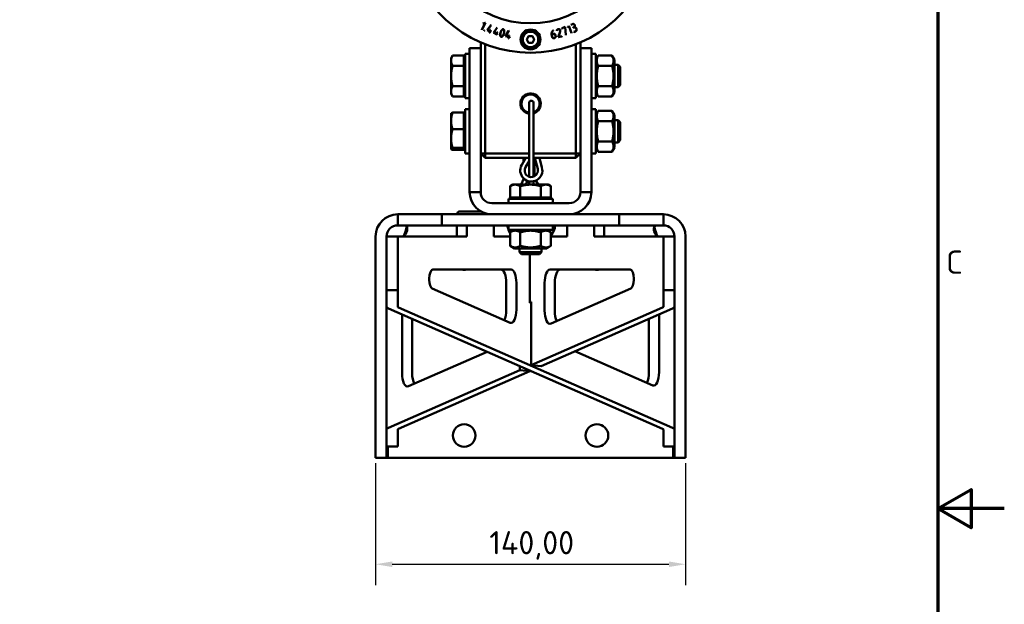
# Model space of a CAD drawing. Header units: millimetres. Extents: x 0 to 1260, y 0 to 891.
# Tile 18 of 20: x 815 to 1260, y 402 to 666. Entities that reach past the tile are written whole.
import ezdxf

# ---------------------------------------------------------------- set-up
doc = ezdxf.new("R2010")
doc.units = ezdxf.units.MM
doc.header["$LTSCALE"] = 3
for name, color, linetype, lineweight in [('Bemaßung (ISO)', 7, 'Continuous', 25), ('Rahmen (ISO)', 7, 'Continuous', 70), ('Sichtbar (ISO)', 7, 'Continuous', 50)]:
    doc.layers.add(name, color=color, linetype=linetype, lineweight=lineweight)
doc.styles.add('Notiztext (DIN)', font='isocpeur.ttf')
doc.dimstyles.new('Standard (DIN)', dxfattribs={"dimscale": 3, "dimtxt": 3.5, "dimasz": 2.5, "dimexe": 3.175, "dimexo": 0.8, "dimgap": 0.8, "dimtad": 1, "dimrnd": 1e-08, "dimzin": 0, "dimtxsty": 'Notiztext (DIN)', "dimcen": 0.09, "dimdle": 10, "dimclrd": 256, "dimclre": 256, "dimclrt": 256, "dimadec": 0, "dimazin": 0, "dimtfac": 1, "dimtmove": 0, "dimatfit": 3, "dimfxl": 1, "dimtolj": 1, "dimtzin": 0, "dimlwd": -1, "dimlwe": -1, "dimarcsym": 0})

# ---------------------------------------------------------------- blocks, each defined once
blk = doc.blocks.new('Ränder Standardrahmen')
at = {"layer": 'Rahmen (ISO)', "flags": 128}
for points in [[(10, 10), (10, 287), (410, 287), (410, 10), (10, 10)], [(420, 148.5), (410, 148.5), (415, 151.39), (415, 145.61), (410, 148.5)]]:
    blk.add_lwpolyline(points, dxfattribs=at)
at = {"layer": 'Rahmen (ISO)', "insert": (411.23, 183.88), "char_height": 3.5, "attachment_point": 7, "style": 'Notiztext (DIN)'}
blk.add_mtext('C', dxfattribs=at)
blk = doc.blocks.new('*D7')
at = {"layer": 'Bemaßung (ISO)'}
for p, q in [((976.01, 466.12), (976.01, 410.84)), ((1116.01, 466.12), (1116.01, 410.84)), ((983.51, 420.36), (1108.51, 420.36))]:
    blk.add_line(p, q, dxfattribs=at)
for points in [[(983.51, 421.61), (983.51, 419.11), (976.01, 420.36)], [(1108.51, 421.61), (1108.51, 419.11), (1116.01, 420.36)]]:
    blk.add_solid(points, dxfattribs=at)
at = {"layer": 'Defpoints', "color": 0}
for p in [(976.01, 468.52), (1116.01, 468.52), (1116.01, 420.36)]:
    blk.add_point(p, dxfattribs=at)
at = {"layer": 'Bemaßung (ISO)', "insert": (1027.37, 435.36), "char_height": 10.5, "attachment_point": 1, "style": 'Notiztext (DIN)'}
blk.add_mtext('\\A1;140,00', dxfattribs=at)

msp = doc.modelspace()

# ---------------------------------------------------------------- linework, layer by layer
at = {"layer": 'Sichtbar (ISO)'}
for p, q in [((1023.998, 661.957), (1025.486, 665.018)), ((1025.6, 665.07), (1024.069, 661.922)), ((1024.51, 664.765), (1025.517, 665.11)), ((1024.535, 664.692), (1024.51, 664.765)), ((1025.486, 665.018), (1024.535, 664.692)), ((1025.517, 665.11), (1025.6, 665.07)), ((1026.383, 661.682), (1028.145, 663.966)), ((1028.207, 663.918), (1026.505, 661.719)), ((1028.145, 663.966), (1028.207, 663.918)), ((1029.242, 660.573), (1030.861, 662.96)), ((1030.926, 662.916), (1029.362, 660.617)), ((1030.861, 662.96), (1030.926, 662.916)), ((1060.092, 662.642), (1061.657, 663.158)), ((1061.587, 663.051), (1060.192, 662.592)), ((1061.939, 659.53), (1061.587, 663.051)), ((1061.657, 663.158), (1062.015, 659.538)), ((1062.81, 662.736), (1063.248, 663.706)), ((1062.879, 662.704), (1062.81, 662.736)), ((1063.294, 663.621), (1062.879, 662.704)), ((1063.248, 663.706), (1063.334, 663.739)), ((1064.505, 660.44), (1063.294, 663.621)), ((1063.334, 663.739), (1064.579, 660.468)), ((1064.215, 664.134), (1064.926, 664.443)), ((1064.246, 664.062), (1064.215, 664.134)), ((1064.958, 664.371), (1064.246, 664.062)), ((1065.19, 662.862), (1065.63, 663.053)), ((1065.22, 662.793), (1065.19, 662.862)), ((1065.66, 662.984), (1065.22, 662.793)), ((1024.069, 661.922), (1023.998, 661.957)), ((1025.054, 661.468), (1025.135, 661.647)), ((1025.127, 661.436), (1025.054, 661.468)), ((1025.207, 661.615), (1025.127, 661.436)), ((1025.135, 661.647), (1025.207, 661.615)), ((1027.657, 661.173), (1026.383, 661.682)), ((1026.505, 661.719), (1027.687, 661.247)), ((1027.383, 660.487), (1027.657, 661.173)), ((1027.457, 660.458), (1027.383, 660.487)), ((1027.731, 661.144), (1027.457, 660.458)), ((1027.687, 661.247), (1027.961, 661.932)), ((1028.235, 660.942), (1027.731, 661.144)), ((1028.035, 661.903), (1027.76, 661.217)), ((1027.76, 661.217), (1028.264, 661.016)), ((1027.961, 661.932), (1028.035, 661.903)), ((1028.264, 661.016), (1028.235, 660.942)), ((1030.545, 660.143), (1029.242, 660.573)), ((1029.362, 660.617), (1030.57, 660.218)), ((1030.313, 659.441), (1030.545, 660.143)), ((1030.388, 659.417), (1030.313, 659.441)), ((1030.62, 660.118), (1030.388, 659.417)), ((1030.57, 660.218), (1030.801, 660.919)), ((1031.135, 659.947), (1030.62, 660.118)), ((1030.877, 660.894), (1030.645, 660.193)), ((1030.645, 660.193), (1031.16, 660.023)), ((1030.801, 660.919), (1030.877, 660.894)), ((1031.16, 660.023), (1031.135, 659.947)), ((1032.4, 660.483), (1032.474, 660.757)), ((1032.549, 660.732), (1032.477, 660.463)), ((1033.903, 660.08), (1033.976, 660.35)), ((1034.053, 660.333), (1033.98, 660.059)), ((1034.762, 658.971), (1036.099, 661.527)), ((1036.106, 658.692), (1034.762, 658.971)), ((1036.168, 661.491), (1034.876, 659.028)), ((1034.876, 659.028), (1036.122, 658.769)), ((1035.955, 657.969), (1036.106, 658.692)), ((1036.183, 658.676), (1036.033, 657.953)), ((1036.099, 661.527), (1036.168, 661.491)), ((1036.122, 658.769), (1036.272, 659.492)), ((1036.714, 658.565), (1036.183, 658.676)), ((1036.35, 659.476), (1036.2, 658.753)), ((1036.2, 658.753), (1036.73, 658.643)), ((1036.272, 659.492), (1036.35, 659.476)), ((1036.73, 658.643), (1036.714, 658.565)), ((1044.302, 657.573), (1045.11, 658.973)), ((1045.098, 659.094), (1045.057, 659.165)), ((1045.098, 659.094), (1045.129, 659.041)), ((1045.147, 659.01), (1045.129, 659.041)), ((1045.197, 659.023), (1046.813, 659.023)), ((1046.863, 659.01), (1046.881, 659.041)), ((1046.912, 659.094), (1046.881, 659.041)), ((1046.9, 658.973), (1047.708, 657.573)), ((1046.912, 659.094), (1046.953, 659.165)), ((1055.768, 658.659), (1055.541, 659.716)), ((1055.592, 659.897), (1056.273, 660.043)), ((1056.29, 659.966), (1055.604, 659.819)), ((1055.612, 659.765), (1055.619, 659.732)), ((1055.619, 659.732), (1055.846, 658.676)), ((1056.351, 661.647), (1056.387, 661.578)), ((1057.261, 659.12), (1057.185, 659.471)), ((1057.263, 659.488), (1057.338, 659.137)), ((1057.894, 661.368), (1057.815, 661.373)), ((1058.56, 658.497), (1059.341, 661.117)), ((1060.13, 658.923), (1058.56, 658.497)), ((1059.415, 661.098), (1058.675, 658.602)), ((1058.675, 658.602), (1060.112, 658.992)), ((1060.225, 662.238), (1060.092, 662.642)), ((1060.112, 658.992), (1060.13, 658.923)), ((1060.192, 662.592), (1060.301, 662.263)), ((1060.301, 662.263), (1060.225, 662.238)), ((1062.015, 659.538), (1061.939, 659.53)), ((1064.579, 660.468), (1064.505, 660.44)), ((1065.61, 660.92), (1066.253, 661.199)), ((1065.639, 660.855), (1065.61, 660.92)), ((1066.281, 661.134), (1065.639, 660.855)), ((1066.669, 662.285), (1066.561, 662.533)), ((1066.633, 662.565), (1066.741, 662.316)), ((1023.505, 656.197), (1023.505, 652.023)), ((1025.505, 606.023), (1025.505, 655.374)), ((1036.033, 657.953), (1035.955, 657.969)), ((1042.517, 657.818), (1042.316, 657.818)), ((1044.11, 657.523), (1044.191, 657.523)), ((1044.191, 657.523), (1044.253, 657.523)), ((1044.288, 657.523), (1044.253, 657.523)), ((1045.11, 656.073), (1044.302, 657.473)), ((1045.098, 655.953), (1045.057, 655.882)), ((1045.129, 656.006), (1045.098, 655.953)), ((1045.147, 656.037), (1045.129, 656.006)), ((1046.813, 656.023), (1045.197, 656.023)), ((1046.863, 656.037), (1046.881, 656.006)), ((1046.881, 656.006), (1046.912, 655.953)), ((1047.708, 657.473), (1046.9, 656.073)), ((1046.912, 655.953), (1046.953, 655.882)), ((1047.722, 657.523), (1047.757, 657.523)), ((1047.757, 657.523), (1047.819, 657.523)), ((1047.819, 657.523), (1047.9, 657.523)), ((1066.505, 655.374), (1066.505, 606.023)), ((1068.505, 652.023), (1068.505, 656.197)), ((1010.105, 649.023), (1010.819, 650.261)), ((1015.905, 650.261), (1010.819, 650.261)), ((1015.905, 650.261), (1015.905, 645.642)), ((1016.505, 651.023), (1016.505, 631.023)), ((1016.505, 651.023), (1018.505, 651.023)), ((1018.505, 653.523), (1018.505, 606.911)), ((1018.505, 653.523), (1023.505, 653.523)), ((1023.505, 652.023), (1023.505, 606.911)), ((1068.505, 653.523), (1073.505, 653.523)), ((1068.505, 652.023), (1068.505, 606.911)), ((1073.505, 606.911), (1073.505, 653.523)), ((1073.505, 651.023), (1075.505, 651.023)), ((1075.505, 651.023), (1075.505, 631.023)), ((1075.505, 648.323), (1076.624, 650.261)), ((1076.624, 650.261), (1082.786, 650.261)), ((1083.905, 648.323), (1082.786, 650.261)), ((1010.105, 649.023), (1010.105, 647.952)), ((1010.105, 647.952), (1010.105, 641.023)), ((1015.905, 645.642), (1010.819, 645.642)), ((1015.905, 648.338), (1016.505, 648.338)), ((1015.905, 645.642), (1015.905, 636.405)), ((1076.624, 645.642), (1082.786, 645.642)), ((1083.905, 633.723), (1083.905, 648.323)), ((1083.905, 646.023), (1085.585, 646.023)), ((1085.585, 636.023), (1085.585, 646.023)), ((1086.505, 645.103), (1085.585, 646.023)), ((1086.505, 645.103), (1086.505, 636.943)), ((1010.105, 641.023), (1010.105, 634.095)), ((1015.905, 636.405), (1010.819, 636.405)), ((1015.905, 636.405), (1015.905, 631.786)), ((1076.624, 636.405), (1082.786, 636.405)), ((1083.905, 636.023), (1085.585, 636.023)), ((1086.505, 636.943), (1085.585, 636.023)), ((1010.105, 634.095), (1010.105, 633.023)), ((1010.105, 633.023), (1010.819, 631.786)), ((1015.905, 631.786), (1010.819, 631.786)), ((1015.905, 633.708), (1016.505, 633.708)), ((1075.505, 633.723), (1076.624, 631.786)), ((1076.624, 631.786), (1082.786, 631.786)), ((1083.905, 633.723), (1082.786, 631.786)), ((1016.505, 631.023), (1018.505, 631.023)), ((1045.351, 628.84), (1045.351, 595.496)), ((1047.351, 628.84), (1047.351, 595.496)), ((1073.505, 631.023), (1075.505, 631.023)), ((1010.105, 624.023), (1010.13, 624.066)), ((1010.105, 624.023), (1010.105, 620.714)), ((1015.905, 624.455), (1010.819, 624.455)), ((1015.905, 624.455), (1015.905, 616.972)), ((1015.905, 623.338), (1016.505, 623.338)), ((1016.505, 626.023), (1016.505, 606.023)), ((1016.505, 626.023), (1018.505, 626.023)), ((1073.505, 626.023), (1075.505, 626.023)), ((1075.505, 626.023), (1075.505, 606.023)), ((1075.505, 623.323), (1076.624, 625.261)), ((1076.624, 625.261), (1082.786, 625.261)), ((1083.905, 623.323), (1082.786, 625.261)), ((1083.905, 608.723), (1083.905, 623.323)), ((1010.105, 620.714), (1010.105, 612.756)), ((1076.624, 620.642), (1082.786, 620.642)), ((1083.905, 621.023), (1085.585, 621.023)), ((1085.585, 611.023), (1085.585, 621.023)), ((1086.505, 620.103), (1085.585, 621.023)), ((1086.505, 620.103), (1086.505, 611.943)), ((1015.905, 616.972), (1010.819, 616.972)), ((1015.905, 616.972), (1015.905, 608.54)), ((1010.105, 612.756), (1010.105, 608.066)), ((1076.624, 611.405), (1082.786, 611.405)), ((1083.905, 611.023), (1085.585, 611.023)), ((1086.505, 611.943), (1085.585, 611.023)), ((1010.105, 608.066), (1010.105, 608.023)), ((1010.105, 608.023), (1010.13, 607.981)), ((1015.905, 608.54), (1010.819, 608.54)), ((1015.905, 607.591), (1010.819, 607.591)), ((1015.905, 608.708), (1016.505, 608.708)), ((1015.905, 608.54), (1015.905, 607.591)), ((1016.505, 606.023), (1018.505, 606.023)), ((1018.505, 602.27), (1018.505, 606.911)), ((1023.505, 606.911), (1023.505, 602.27)), ((1023.505, 606.023), (1025.505, 606.023)), ((1025.505, 604.023), (1023.505, 606.023)), ((1045.351, 606.023), (1025.505, 606.023)), ((1025.505, 606.023), (1025.505, 604.023)), ((1066.505, 606.023), (1047.351, 606.023)), ((1066.505, 604.023), (1066.505, 606.023)), ((1068.505, 606.023), (1066.505, 604.023)), ((1066.505, 606.023), (1068.505, 606.023)), ((1068.505, 602.27), (1068.505, 606.911)), ((1073.505, 606.911), (1073.505, 602.27)), ((1073.505, 606.023), (1075.505, 606.023)), ((1075.505, 608.723), (1076.624, 606.786)), ((1076.624, 606.786), (1082.786, 606.786)), ((1083.905, 608.723), (1082.786, 606.786)), ((1018.505, 588.523), (1018.505, 602.27)), ((1023.505, 588.523), (1023.505, 602.27)), ((1025.505, 604.023), (1045.351, 604.023)), ((1043.868, 604.023), (1042.021, 600.825)), ((1042.851, 604.023), (1042.851, 602.262)), ((1045.351, 602.593), (1043.753, 599.825)), ((1047.351, 604.023), (1066.505, 604.023)), ((1047.851, 604.023), (1047.851, 595.727)), ((1049.249, 599.1), (1047.932, 604.023)), ((1051.181, 599.617), (1050.002, 604.023)), ((1068.505, 588.523), (1068.505, 602.27)), ((1073.505, 588.523), (1073.505, 602.27)), ((1038.005, 591.923), (1036.767, 591.209)), ((1039.077, 591.923), (1038.005, 591.923)), ((1046.005, 591.923), (1039.077, 591.923)), ((1041.732, 591.923), (1042.955, 594.655)), ((1043.924, 591.923), (1044.68, 593.612)), ((1045.351, 593.426), (1045.351, 591.923)), ((1052.933, 591.923), (1046.005, 591.923)), ((1047.351, 593.426), (1047.351, 591.923)), ((1048.406, 593.766), (1049.469, 591.923)), ((1054.005, 591.923), (1052.933, 591.923)), ((1054.005, 591.923), (1055.243, 591.209)), ((1023.505, 588.523), (1018.505, 588.523)), ((1036.767, 586.123), (1036.767, 591.209)), ((1041.386, 586.123), (1041.386, 591.209)), ((1050.624, 586.123), (1050.624, 591.209)), ((1055.243, 586.123), (1055.243, 591.209)), ((1068.505, 588.523), (1073.505, 588.523)), ((1028.505, 583.523), (1063.505, 583.523)), ((1056.005, 585.523), (1036.005, 585.523)), ((1036.005, 585.523), (1036.005, 583.523)), ((1041.386, 586.123), (1036.767, 586.123)), ((1038.69, 586.123), (1038.69, 585.523)), ((1050.624, 586.123), (1041.386, 586.123)), ((1055.243, 586.123), (1050.624, 586.123)), ((1053.32, 586.123), (1053.32, 585.523)), ((1056.005, 585.523), (1056.005, 583.523)), ((1006.005, 578.523), (986.005, 578.523)), ((986.005, 573.523), (986.005, 578.523)), ((1006.005, 573.523), (1006.005, 578.523)), ((1086.005, 578.523), (1006.005, 578.523)), ((1023.572, 579.825), (1014.026, 579.825)), ((1106.005, 578.523), (1086.005, 578.523)), ((1086.005, 578.523), (1086.005, 573.523)), ((1106.005, 573.523), (1106.005, 578.523)), ((986.005, 573.523), (1006.005, 573.523)), ((1006.005, 573.523), (1086.005, 573.523)), ((1012.692, 568.523), (1012.692, 573.523)), ((1017.26, 568.523), (1017.26, 573.523)), ((1029.462, 568.523), (1029.462, 573.523)), ((1036.005, 571.523), (1036.005, 573.523)), ((1036.005, 571.523), (1056.005, 571.523)), ((1038.705, 571.523), (1036.767, 570.405)), ((1036.767, 564.242), (1036.767, 570.405)), ((1041.386, 564.242), (1041.386, 570.405)), ((1050.624, 564.242), (1050.624, 570.405)), ((1053.305, 571.523), (1055.243, 570.405)), ((1055.243, 564.242), (1055.243, 570.405)), ((1056.005, 571.523), (1056.005, 573.523)), ((1062.548, 568.523), (1062.548, 573.523)), ((1074.75, 568.523), (1074.75, 573.523)), ((1079.318, 568.523), (1079.318, 573.523)), ((1086.005, 573.523), (1106.005, 573.523)), ((976.005, 568.523), (976.005, 539.081)), ((981.005, 539.081), (981.005, 568.523)), ((986.005, 568.523), (981.005, 568.523)), ((986.005, 568.523), (986.005, 544.176)), ((986.005, 568.523), (986.437, 568.523)), ((986.437, 568.523), (1017.26, 568.523)), ((1029.462, 568.523), (1036.767, 568.523)), ((1062.548, 568.523), (1055.243, 568.523)), ((1105.573, 568.523), (1074.75, 568.523)), ((1106.005, 568.523), (1105.573, 568.523)), ((1106.005, 568.523), (1106.005, 544.176)), ((1106.005, 568.523), (1111.005, 568.523)), ((1111.005, 568.523), (1111.005, 539.081)), ((1116.005, 539.081), (1116.005, 568.523)), ((1038.705, 563.123), (1036.767, 564.242)), ((1038.705, 563.123), (1053.305, 563.123)), ((1041.005, 563.123), (1041.005, 561.444)), ((1041.005, 561.444), (1051.005, 561.444)), ((1041.925, 560.523), (1041.005, 561.444)), ((1050.085, 560.523), (1041.925, 560.523)), ((1045.731, 538.523), (1045.731, 560.523)), ((1050.085, 560.523), (1051.005, 561.444)), ((1051.005, 563.123), (1051.005, 561.444)), ((1053.305, 563.123), (1055.243, 564.242)), ((1001.916, 553.523), (1037.19, 553.523)), ((1054.82, 553.523), (1091, 553.523)), ((1000.289, 548.872), (1000.289, 549.523)), ((1035.063, 535.408), (1035.063, 547.523)), ((1039.63, 547.523), (1039.63, 535.408)), ((1052.38, 535.01), (1052.38, 547.523)), ((1056.947, 547.523), (1056.947, 535.01)), ((1092.627, 549.523), (1092.627, 548.872)), ((981.005, 544.176), (986.005, 544.176)), ((986.005, 544.176), (986.005, 536.768)), ((1036.761, 529.502), (1001.63, 544.934)), ((1091.286, 544.934), (1055.249, 529.104)), ((1106.005, 544.176), (1111.005, 544.176)), ((1106.005, 536.768), (1106.005, 544.176)), ((976.005, 468.523), (976.005, 539.081)), ((981.005, 539.081), (981.005, 468.523)), ((1045.731, 539.023), (1046.279, 539.023)), ((1046.279, 538.523), (1045.731, 538.523)), ((1046.279, 539.023), (1046.279, 510.323)), ((1111.005, 468.523), (1111.005, 539.081)), ((1116.005, 539.081), (1116.005, 468.523)), ((1105.573, 481.631), (981.87, 535.973)), ((986.437, 536.371), (1110.141, 482.029)), ((1046.279, 510.323), (1105.573, 536.371)), ((1110.141, 535.973), (1050.846, 509.926)), ((987.971, 506.716), (987.971, 533.293)), ((992.538, 531.286), (992.538, 506.716)), ((1099.472, 507.114), (1099.472, 531.286)), ((1104.04, 533.293), (1104.04, 507.114)), ((1026.378, 516.421), (990.84, 500.809)), ((1101.17, 501.207), (1066.085, 516.62)), ((981.87, 482.029), (1041.164, 508.076)), ((1045.731, 507.679), (986.437, 481.631)), ((1041.164, 508.076), (1041.164, 509.926)), ((1045.731, 507.679), (1041.164, 508.076)), ((1045.731, 507.919), (1045.731, 507.679)), ((1046.279, 510.323), (1050.846, 509.926)), ((986.005, 481.233), (986.005, 473.618)), ((1106.005, 473.618), (1106.005, 481.233)), ((986.005, 473.618), (981.005, 473.618)), ((981.541, 473.618), (981.541, 468.523)), ((981.541, 468.523), (981.541, 473.618)), ((1111.005, 473.618), (1106.005, 473.618)), ((1110.47, 468.523), (1110.47, 473.618)), ((1110.47, 473.618), (1110.47, 468.523)), ((981.005, 468.523), (976.005, 468.523)), ((981.541, 468.523), (981.005, 468.523)), ((981.541, 468.523), (1110.47, 468.523)), ((1110.47, 468.523), (1111.005, 468.523)), ((1116.005, 468.523), (1111.005, 468.523))]:
    msp.add_line(p, q, dxfattribs=at)
for centre, radius in [((1046.005, 708.023), 43.2), ((1046.005, 657.523), 4.5), ((1046.005, 657.523), 4), ((1046.005, 657.523), 3.5), ((1016.005, 478.523), 5.1), ((1076.005, 478.523), 5.1)]:
    msp.add_circle(centre, radius, dxfattribs=at)
for centre, radius, start, end in [((1046.005, 708.023), 56.5, 119.26145, 60.73855), ((1046.005, 657.523), 3.8, 176.48146, 171.26308), ((1045.197, 658.923), 0.1, 120, 150), ((1045.197, 658.923), 0.1, 90, 120), ((1046.813, 658.923), 0.1, 60, 90), ((1046.813, 658.923), 0.1, 30, 60), ((1046.005, 657.523), 3.8, 171.26308, 176.48146), ((1044.388, 657.523), 0.1, 150, 180), ((1044.388, 657.523), 0.1, 180, 210), ((1045.197, 656.123), 0.1, 210, 240), ((1045.197, 656.123), 0.1, 240, 270), ((1046.813, 656.123), 0.1, 270, 300), ((1046.813, 656.123), 0.1, 300, 330), ((1047.622, 657.523), 0.1, 0, 30), ((1047.622, 657.523), 0.1, 330, 0), ((1046.005, 628.523), 4.6, 287.01471, 261.82684), ((1046.005, 628.523), 4.1, 289.16576, 260.82197), ((1046.351, 628.84), 1, 150, 180), ((1046.351, 628.84), 1, 0, 150), ((1046.351, 598.325), 5, 150, 14.9809), ((1046.351, 598.325), 3, 150, 14.9809), ((1028.505, 588.523), 10, 180, 270), ((1028.505, 588.523), 5, 180, 270), ((1063.505, 588.523), 5, 270, 0), ((1063.505, 588.523), 10, 270, 0), ((986.005, 568.523), 10, 90, 180), ((1014.026, 578.825), 1, 90, 197.53476), ((1066.142, 578.825), 1, 342.46524, 20.97531), ((1106.005, 568.523), 10, 0, 90), ((986.005, 568.523), 5, 90, 180), ((1046.351, 575.325), 11, 189.42481, 199.85603), ((1046.351, 575.325), 11, 200.21667, 209.3969), ((1046.351, 575.325), 9, 204.98399, 206.61752), ((1046.351, 575.325), 9, 331.17765, 335.01601), ((1046.351, 575.325), 11, 323.93251, 350.57519), ((1106.005, 568.523), 5, 0, 90), ((1016.005, 558.523), 5.1, 258.63512, 281.36488), ((1076.005, 558.523), 5.1, 258.63512, 281.36488)]:
    msp.add_arc(centre, radius, start, end, dxfattribs=at)
for centre, major_axis, ratio, start_param, end_param in [((1001.916, 549.523), (0, 4), 0.4067321, 0, 1.5707963), ((1032.622, 547.523), (0, 6), 0.4067321, 4.712389, 6.2831853), ((1037.19, 547.523), (0, 6), 0.4067321, 4.712389, 6.2831853), ((1054.82, 547.523), (0, 6), 0.4067321, 0, 1.5707963), ((1059.388, 547.523), (0, 6), 0.4067321, 0, 1.5707963), ((1091, 549.523), (0, 4), 0.4067321, 4.712389, 6.2831853), ((1001.916, 548.872), (0, -4), 0.4067321, 4.712389, 6.1063776), ((1091, 548.872), (0, -4), 0.4067321, 0.1768077, 1.5707963), ((991.005, 536.768), (-10, 0), 0.195582, 0, 0.418874), ((991.005, 536.768), (5, 0), 0.195582, 3.1415927, 3.5604667), ((1032.622, 535.408), (0, -6), 0.4067321, 0.6587197, 1.5707963), ((1037.19, 535.408), (0, -6), 0.4067321, 6.1063776, 7.8539816), ((1054.82, 535.01), (0, -6), 0.4067321, 4.712389, 6.459993), ((1059.388, 535.01), (0, 6), 0.4067321, 1.5707963, 2.4828729), ((1101.005, 536.768), (5, 0), 0.195582, 5.8643113, 6.2831853), ((1101.005, 536.768), (-10, 0), 0.195582, 2.7227186, 3.1415927), ((1097.031, 507.114), (0, -6), 0.4067321, 0.6587197, 1.5707963), ((1101.599, 507.114), (0, -6), 0.4067321, 6.1063776, 7.8539816), ((990.411, 506.716), (0, -6), 0.4067321, 4.712389, 6.459993), ((994.979, 506.716), (0, 6), 0.4067321, 1.5707963, 2.4828729), ((991.005, 481.233), (10, 0), 0.195582, 2.7227186, 3.1415927), ((991.005, 481.233), (-5, 0), 0.195582, 5.8643113, 6.2831853), ((1101.005, 481.233), (-5, 0), 0.195582, 3.1415927, 3.5604667), ((1101.005, 481.233), (10, 0), 0.195582, 0, 0.418874)]:
    msp.add_ellipse(centre, major_axis=major_axis, ratio=ratio, start_param=start_param, end_param=end_param, dxfattribs=at)
for points, degree in [([(1064.926, 664.443), (1065.263, 664.59), (1065.857, 664.352), (1066.002, 664.019)], 2), ([(1065.531, 664.401), (1065.268, 664.505), (1064.958, 664.371)], 2), ([(1065.929, 663.987), (1065.796, 664.294), (1065.531, 664.401)], 2), ([(1065.63, 663.053), (1065.824, 663.182), (1065.927, 663.386)], 2), ([(1066.118, 662.955), (1065.882, 663.039), (1065.66, 662.984)], 2), ([(1066.002, 664.019), (1066.231, 663.491), (1065.785, 663.074)], 2), ([(1065.785, 663.074), (1066.072, 663.094), (1066.52, 662.825), (1066.633, 662.565)], 2), ([(1065.927, 663.386), (1066.066, 663.674), (1065.929, 663.987)], 2), ([(1066.561, 662.533), (1066.426, 662.843), (1066.118, 662.955)], 2), ([(1032.311, 659.652), (1032.298, 660.1), (1032.4, 660.483)], 2), ([(1032.764, 658.684), (1032.337, 658.798), (1032.311, 659.652)], 2), ([(1032.477, 660.463), (1032.388, 660.132), (1032.389, 659.7)], 2), ([(1032.389, 659.7), (1032.392, 658.857), (1032.782, 658.752)], 2), ([(1032.474, 660.757), (1032.564, 661.091), (1032.773, 661.454)], 2), ([(1032.879, 661.478), (1032.65, 661.107), (1032.549, 660.732)], 2), ([(1033.212, 658.775), (1033.002, 658.62), (1032.764, 658.684)], 2), ([(1032.773, 661.454), (1033.002, 661.855), (1033.247, 662.044)], 2), ([(1032.782, 658.752), (1033.157, 658.652), (1033.578, 659.334)], 2), ([(1033.67, 662.06), (1033.295, 662.161), (1032.879, 661.478)], 2), ([(1033.68, 659.362), (1033.455, 658.956), (1033.212, 658.775)], 2), ([(1033.247, 662.044), (1033.453, 662.2), (1033.691, 662.137)], 2), ([(1033.578, 659.334), (1033.803, 659.705), (1033.903, 660.08)], 2), ([(1034.067, 661.159), (1034.045, 661.96), (1033.67, 662.06)], 2), ([(1033.98, 660.059), (1033.891, 659.729), (1033.68, 659.362)], 2), ([(1033.691, 662.137), (1034.122, 662.021), (1034.142, 661.165)], 2), ([(1033.976, 660.35), (1034.076, 660.724), (1034.067, 661.159)], 2), ([(1034.142, 661.165), (1034.156, 660.716), (1034.053, 660.333)], 2), ([(1055.541, 659.716), (1055.394, 660.401), (1055.741, 661.013)], 2), ([(1055.812, 660.977), (1055.515, 660.452), (1055.592, 659.897)], 2), ([(1055.604, 659.819), (1055.607, 659.785), (1055.612, 659.765)], 2), ([(1055.741, 661.013), (1055.986, 661.458), (1056.351, 661.647)], 2), ([(1056.089, 658.199), (1055.828, 658.382), (1055.768, 658.659)], 2), ([(1056.387, 661.578), (1056.056, 661.409), (1055.812, 660.977)], 2), ([(1055.846, 658.676), (1055.899, 658.427), (1056.135, 658.26)], 2), ([(1056.135, 658.26), (1056.401, 658.078), (1056.715, 658.146)], 2), ([(1056.273, 660.043), (1057.105, 660.222), (1057.263, 659.488)], 2), ([(1057.185, 659.471), (1057.044, 660.128), (1056.29, 659.966)], 2), ([(1056.715, 658.146), (1057.053, 658.218), (1057.2, 658.51)], 2), ([(1057.264, 658.468), (1057.097, 658.155), (1056.73, 658.076)], 2), ([(1057.2, 658.51), (1057.335, 658.774), (1057.261, 659.12)], 2), ([(1057.338, 659.137), (1057.419, 658.762), (1057.264, 658.468)], 2), ([(1057.815, 661.373), (1057.823, 661.647), (1057.994, 661.875)], 2), ([(1057.903, 661.462), (1057.899, 661.43), (1057.893, 661.385), (1057.894, 661.368)], 2), ([(1058.462, 662.093), (1057.995, 661.966), (1057.903, 661.462)], 2), ([(1057.994, 661.875), (1058.172, 662.096), (1058.442, 662.17)], 2), ([(1058.442, 662.17), (1058.78, 662.261), (1059.054, 662.094)], 2), ([(1059.347, 661.572), (1059.265, 661.874), (1058.76, 662.174), (1058.462, 662.093)], 2), ([(1059.054, 662.094), (1059.329, 661.926), (1059.419, 661.592)], 2), ([(1059.341, 661.117), (1059.408, 661.347), (1059.347, 661.572)], 2), ([(1059.419, 661.592), (1059.487, 661.342), (1059.415, 661.098)], 2), ([(1066.253, 661.199), (1066.59, 661.345), (1066.707, 661.642)], 2), ([(1066.755, 661.563), (1066.614, 661.279), (1066.281, 661.134)], 2), ([(1066.707, 661.642), (1066.818, 661.94), (1066.669, 662.285)], 2), ([(1066.741, 662.316), (1066.923, 661.899), (1066.755, 661.563)], 2), ([(1056.73, 658.076), (1056.379, 658.001), (1056.089, 658.199)], 2), ([(988.598, 568.523), (989.29, 569.926), (989.794, 571.518), (990.078, 572.996)], 3)]:
    msp.add_open_spline(points, degree=degree, dxfattribs=at)
for points, knots in [([(1042.316, 657.818), (1042.311, 657.818), (1042.307, 657.818), (1042.297, 657.817), (1042.293, 657.816), (1042.283, 657.815), (1042.279, 657.814), (1042.27, 657.811), (1042.265, 657.81), (1042.256, 657.806), (1042.252, 657.805), (1042.244, 657.8), (1042.241, 657.798), (1042.234, 657.793), (1042.231, 657.791), (1042.225, 657.786), (1042.223, 657.783), (1042.219, 657.777), (1042.217, 657.774), (1042.214, 657.766), (1042.213, 657.761), (1042.212, 657.757)], [0, 0, 0, 0, 0.00131307, 0.00131307, 0.00265115, 0.00265115, 0.004057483, 0.004057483, 0.005546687, 0.005546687, 0.007084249, 0.007084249, 0.008621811, 0.008621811, 0.010159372, 0.010159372, 0.011696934, 0.011696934, 0.013234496, 0.013234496, 0.015375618, 0.015375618, 0.015375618, 0.015375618]), ([(988.598, 573.523), (989.54, 573.523), (990.131, 573.211), (990.299, 572.519), (990.468, 571.825), (990.212, 570.771), (989.561, 569.735), (989.3, 569.319), (988.977, 568.907), (988.598, 568.523)], [-0.6010232, -0.6010232, -0.6010232, -0.6010232, -0.1012723, -0.1012723, -0.1012723, 0.3998697, 0.3998697, 0.3998697, 0.6010232, 0.6010232, 0.6010232, 0.6010232]), ([(1103.412, 568.523), (1102.47, 569.477), (1101.88, 570.61), (1101.711, 571.529), (1101.542, 572.451), (1101.798, 573.115), (1102.449, 573.374), (1102.71, 573.478), (1103.033, 573.523), (1103.412, 573.523)], [2.5405694, 2.5405694, 2.5405694, 2.5405694, 3.0403203, 3.0403203, 3.0403203, 3.5414623, 3.5414623, 3.5414623, 3.7426159, 3.7426159, 3.7426159, 3.7426159]), ([(1101.932, 572.995), (1101.941, 572.95), (1101.95, 572.904), (1101.959, 572.858), (1102.247, 571.417), (1102.742, 569.882), (1103.412, 568.523)], [3.37537682, 3.37537682, 3.37537682, 3.37537682, 3.38674408, 3.38674408, 3.38674408, 3.74261587, 3.74261587, 3.74261587, 3.74261587])]:
    msp.add_open_spline(points, degree=3, knots=knots, dxfattribs=at)
for points, weights in [([(1010.819, 650.261), (1010.105, 649.023), (1010.105, 647.952)], [1, 1.0379548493, 1]), ([(1076.624, 650.261), (1075.29, 647.952), (1076.624, 645.642)], [1, 1.15470053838, 1]), ([(1082.786, 645.642), (1084.12, 647.952), (1082.786, 650.261)], [1, 1.15470053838, 1]), ([(1010.105, 647.952), (1010.105, 646.88), (1010.819, 645.642)], [1, 1.0379548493, 1]), ([(1010.819, 645.642), (1010.105, 643.167), (1010.105, 641.023)], [1, 1.0379548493, 1]), ([(1076.624, 645.642), (1075.29, 641.023), (1076.624, 636.405)], [1, 1.15470053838, 1]), ([(1082.786, 636.405), (1084.12, 641.023), (1082.786, 645.642)], [1, 1.15470053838, 1]), ([(1010.105, 641.023), (1010.105, 638.88), (1010.819, 636.405)], [1, 1.0379548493, 1]), ([(1010.819, 636.405), (1010.105, 635.167), (1010.105, 634.095)], [1, 1.0379548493, 1]), ([(1076.624, 636.405), (1075.29, 634.095), (1076.624, 631.786)], [1, 1.15470053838, 1]), ([(1082.786, 631.786), (1084.12, 634.095), (1082.786, 636.405)], [1, 1.15470053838, 1]), ([(1010.105, 634.095), (1010.105, 633.023), (1010.819, 631.786)], [1, 1.0379548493, 1]), ([(1010.819, 624.455), (1010.105, 622.45), (1010.105, 620.714)], [1, 1.0379548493, 1]), ([(1010.13, 624.066), (1010.234, 624.247), (1010.819, 624.455)], [1.01151199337, 1.03088014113, 1]), ([(1076.624, 625.261), (1075.29, 622.952), (1076.624, 620.642)], [1, 1.15470053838, 1]), ([(1082.786, 620.642), (1084.12, 622.952), (1082.786, 625.261)], [1, 1.15470053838, 1]), ([(1010.105, 620.714), (1010.105, 618.977), (1010.819, 616.972)], [1, 1.0379548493, 1]), ([(1076.624, 620.642), (1075.29, 616.023), (1076.624, 611.405)], [1, 1.15470053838, 1]), ([(1082.786, 611.405), (1084.12, 616.023), (1082.786, 620.642)], [1, 1.15470053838, 1]), ([(1010.819, 616.972), (1010.105, 614.712), (1010.105, 612.756)], [1, 1.0379548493, 1]), ([(1010.105, 612.756), (1010.105, 610.799), (1010.819, 608.54)], [1, 1.0379548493, 1]), ([(1076.624, 611.405), (1075.29, 609.095), (1076.624, 606.786)], [1, 1.15470053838, 1]), ([(1082.786, 606.786), (1084.12, 609.095), (1082.786, 611.405)], [1, 1.15470053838, 1]), ([(1010.819, 608.54), (1010.105, 608.286), (1010.105, 608.066)], [1, 1.0379548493, 1]), ([(1010.105, 608.066), (1010.105, 607.845), (1010.819, 607.591)], [1, 1.0379548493, 1]), ([(1039.077, 591.923), (1038.005, 591.923), (1036.767, 591.209)], [1, 1.0379548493, 1]), ([(1041.386, 591.209), (1040.149, 591.923), (1039.077, 591.923)], [1, 1.0379548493, 1]), ([(1046.005, 591.923), (1043.861, 591.923), (1041.386, 591.209)], [1, 1.0379548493, 1]), ([(1050.624, 591.209), (1048.149, 591.923), (1046.005, 591.923)], [1, 1.0379548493, 1]), ([(1052.933, 591.923), (1051.861, 591.923), (1050.624, 591.209)], [1, 1.0379548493, 1]), ([(1055.243, 591.209), (1054.005, 591.923), (1052.933, 591.923)], [1, 1.0379548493, 1]), ([(1041.386, 570.405), (1039.077, 571.738), (1036.767, 570.405)], [1, 1.15470053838, 1]), ([(1050.624, 570.405), (1046.005, 571.738), (1041.386, 570.405)], [1, 1.15470053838, 1]), ([(1055.243, 570.405), (1052.933, 571.738), (1050.624, 570.405)], [1, 1.15470053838, 1]), ([(1036.767, 564.242), (1039.077, 562.909), (1041.386, 564.242)], [1, 1.15470053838, 1]), ([(1041.386, 564.242), (1046.005, 562.909), (1050.624, 564.242)], [1, 1.15470053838, 1]), ([(1050.624, 564.242), (1052.933, 562.909), (1055.243, 564.242)], [1, 1.15470053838, 1])]:
    msp.add_rational_spline(points, weights, degree=2, dxfattribs=at)

# ---------------------------------------------------------------- block references
at = {"xscale": 3, "yscale": 3, "zscale": 3}
msp.add_blockref('Ränder Standardrahmen', (0, 0), dxfattribs=at)

# ---------------------------------------------------------------- dimensions: what is measured, and where the dimension line sits
at = {"layer": 'Bemaßung (ISO)'}
dim = msp.add_linear_dim(base=(1116.005, 420.362), p1=(976.005, 468.523), p2=(1116.005, 468.523), angle=180, dimstyle='Standard (DIN)', override={"dimgap": 0.8, "dimdec": 2, "dimtol": 0, "dimlim": 0, "dimtp": 0, "dimtm": 0, "dimtdec": 2, "dimtofl": 0, "dimatfit": 1}, dxfattribs=at)
dim.commit()
dim.dimension.update_dxf_attribs({"geometry": '*D7', "text_midpoint": (1046.005, 420.362), "dimtype": 160})

doc.saveas('drawing.dxf')
